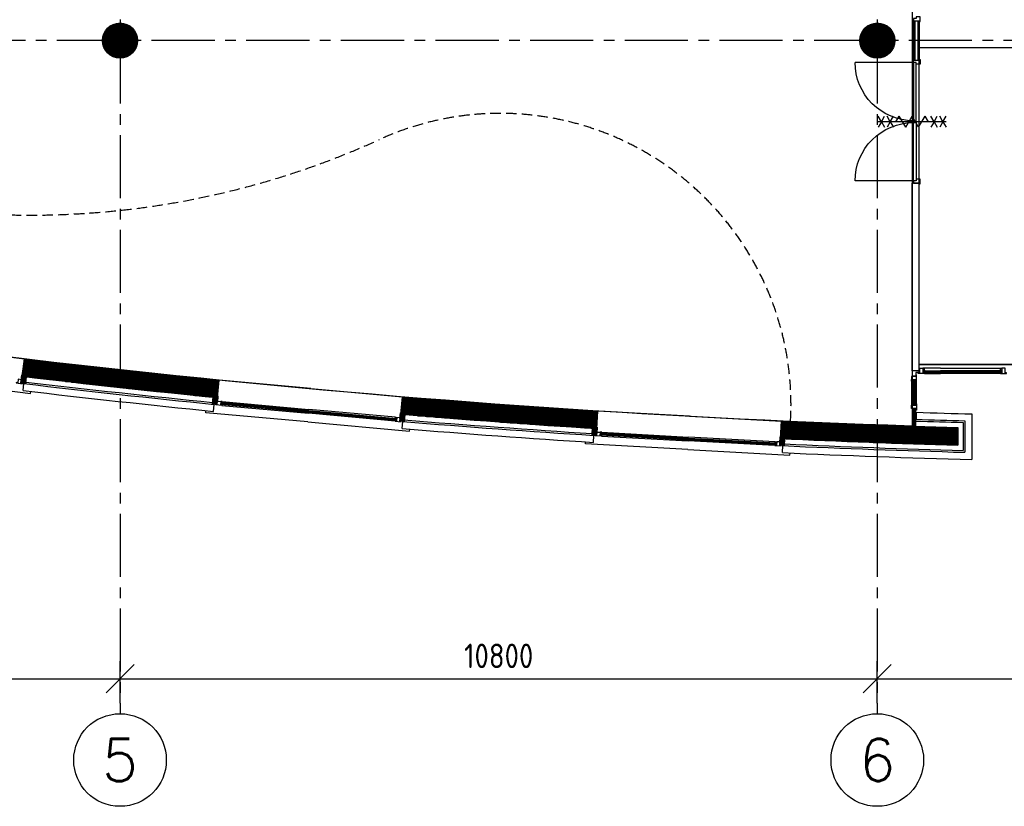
# Model space of a CAD drawing. Extents: x 2980 to 201049, y 2980 to 157420.
# Tile 20 of 78: x 80269 to 94311, y 2980 to 14197. Entities that reach past the tile are written whole.
import ezdxf
from ezdxf.enums import TextEntityAlignment as Align

# ---------------------------------------------------------------- set-up
doc = ezdxf.new("R2010")
doc.units = 0
doc.header["$LTSCALE"] = 1200
doc.header["$PDMODE"] = 1
doc.header["$PDSIZE"] = 200
doc.linetypes.add('CENTER2', pattern=[1.125, 0.75, -0.125, 0.125, -0.125])
doc.linetypes.add('HIDDEN2', pattern=[0.1875, 0.125, -0.0625])
doc.layers.get('0').update_dxf_attribs({"linetype": 'CONTINUOUS'})
doc.layers.get('DEFPOINTS').update_dxf_attribs({"linetype": 'CONTINUOUS'})
doc.layers.add('CIVIEL', color=8, linetype='CONTINUOUS')
doc.layers.add('STRAMIENLIJNEN', color=9, linetype='CENTER2')
doc.styles.add('5MM', font='romans', dxfattribs={"height": 1000})
doc.styles.add('ISO200', font='archs.shx')
doc.dimstyles.new('DIM_200', dxfattribs={"dimscale": 200, "dimtxt": 1.75, "dimasz": 2, "dimexe": 1.25, "dimexo": 0.75, "dimgap": 0.75, "dimtad": 1, "dimdec": 4, "dimrnd": 0.1, "dimtxsty": 'ISO200', "dimblk1": 'OBLIQUE', "dimblk2": 'OBLIQUE', "dimsah": 1, "dimcen": 1, "dimclrd": 256, "dimclre": 256, "dimclrt": 256, "dimazin": 3, "dimtfac": 0.057143, "dimtdec": 4, "dimtmove": 0, "dimatfit": 3, "dimtolj": 1})

# ---------------------------------------------------------------- blocks, each defined once
blk = doc.blocks.new('*X50')
at = {"color": 0}
for p, q in [((41824, -4630), (42612, -4630)), ((41826, -4620), (42524, -4620)), ((41827, -4610), (42437, -4610)), ((41828, -4600), (42350, -4600)), ((41829, -4590), (42263, -4590)), ((41831, -4580), (42177, -4580)), ((41832, -4570), (42092, -4570)), ((41833, -4560), (42006, -4560)), ((41835, -4550), (41922, -4550)), ((41836, -4540), (41837, -4540)), ((41806, -4770), (43895, -4770)), ((41808, -4760), (43799, -4760)), ((41809, -4750), (43705, -4750)), ((41810, -4740), (43611, -4740)), ((41812, -4730), (43517, -4730)), ((41813, -4720), (43424, -4720)), ((41814, -4710), (43332, -4710)), ((41815, -4700), (43240, -4700)), ((41817, -4690), (43149, -4690)), ((41818, -4680), (43058, -4680)), ((41819, -4670), (42968, -4670)), ((41821, -4660), (42878, -4660)), ((41822, -4650), (42789, -4650)), ((41823, -4640), (42700, -4640)), ((41805, -4780), (43990, -4780)), ((41823, -4790), (44087, -4790)), ((41907, -4800), (44184, -4800)), ((41992, -4810), (44281, -4810)), ((42077, -4820), (44379, -4820)), ((42163, -4830), (44478, -4830)), ((42249, -4840), (44578, -4840)), ((42335, -4850), (44613, -4850)), ((42422, -4860), (44612, -4860)), ((42510, -4870), (44611, -4870)), ((42598, -4880), (44610, -4880)), ((42686, -4890), (44609, -4890)), ((42775, -4900), (44608, -4900)), ((42864, -4910), (44607, -4910)), ((42954, -4920), (44606, -4920)), ((43044, -4930), (44605, -4930)), ((43135, -4940), (44604, -4940)), ((43227, -4950), (44603, -4950)), ((43319, -4960), (44603, -4960)), ((43411, -4970), (44602, -4970)), ((43504, -4980), (44601, -4980)), ((43597, -4990), (44600, -4990)), ((43692, -5000), (44599, -5000)), ((43786, -5010), (44598, -5010)), ((43881, -5020), (44597, -5020)), ((43977, -5030), (44596, -5030)), ((44074, -5040), (44595, -5040)), ((44171, -5050), (44594, -5050)), ((44268, -5060), (44593, -5060)), ((44367, -5070), (44593, -5070)), ((44466, -5080), (44592, -5080)), ((44565, -5090), (44591, -5090)), ((47216, -5190), (48633, -5190)), ((47217, -5180), (48496, -5180)), ((47218, -5170), (48361, -5170)), ((47219, -5160), (48227, -5160)), ((47220, -5150), (48095, -5150)), ((47221, -5140), (47965, -5140)), ((47222, -5130), (47836, -5130)), ((47223, -5120), (47708, -5120)), ((47224, -5110), (47582, -5110)), ((47225, -5100), (47457, -5100)), ((47226, -5090), (47334, -5090)), ((47204, -5330), (50010, -5330)), ((47205, -5320), (50011, -5320)), ((47206, -5300), (50012, -5300)), ((47206, -5310), (50011, -5310)), ((47207, -5290), (50013, -5290)), ((47208, -5280), (49956, -5280)), ((47209, -5270), (49800, -5270)), ((47210, -5260), (49646, -5260)), ((47211, -5250), (49495, -5250)), ((47212, -5240), (49346, -5240)), ((47213, -5230), (49200, -5230)), ((47214, -5220), (49055, -5220)), ((47215, -5210), (48913, -5210)), ((47216, -5200), (48772, -5200)), ((47324, -5340), (50010, -5340)), ((47447, -5350), (50009, -5350)), ((47572, -5360), (50009, -5360)), ((47698, -5370), (50008, -5370)), ((47826, -5380), (50008, -5380)), ((47955, -5390), (50007, -5390)), ((48086, -5400), (50007, -5400)), ((48218, -5410), (50006, -5410)), ((48352, -5420), (50005, -5420)), ((48487, -5430), (50005, -5430)), ((48624, -5440), (50004, -5440)), ((48763, -5450), (50004, -5450)), ((48904, -5460), (50003, -5460)), ((49046, -5470), (50003, -5470)), ((52631, -5460), (53425, -5460)), ((52631, -5470), (53679, -5470)), ((52632, -5440), (52946, -5440)), ((52632, -5450), (53181, -5450)), ((52633, -5430), (52720, -5430)), ((49191, -5480), (50002, -5480)), ((49338, -5490), (50002, -5490)), ((49487, -5500), (50001, -5500)), ((49638, -5510), (50001, -5510)), ((49792, -5520), (50000, -5520)), ((49948, -5530), (49999, -5530)), ((52623, -5610), (55150, -5610)), ((52624, -5590), (55150, -5590)), ((52624, -5600), (55150, -5600)), ((52625, -5570), (55150, -5570)), ((52625, -5580), (55150, -5580)), ((52626, -5550), (55150, -5550)), ((52626, -5560), (55150, -5560)), ((52627, -5530), (55150, -5530)), ((52627, -5540), (55150, -5540)), ((52628, -5510), (54836, -5510)), ((52628, -5520), (55150, -5520)), ((52629, -5500), (54521, -5500)), ((52630, -5480), (53945, -5480)), ((52630, -5490), (54225, -5490)), ((52620, -5660), (55150, -5660)), ((52620, -5670), (55150, -5670)), ((52621, -5640), (55150, -5640)), ((52621, -5650), (55150, -5650)), ((52622, -5620), (55150, -5620)), ((52622, -5630), (55150, -5630)), ((52714, -5680), (55150, -5680)), ((52941, -5690), (55150, -5690)), ((53176, -5700), (55150, -5700)), ((53420, -5710), (55150, -5710)), ((53674, -5720), (55150, -5720)), ((53941, -5730), (55150, -5730)), ((54221, -5740), (55150, -5740)), ((54517, -5750), (55150, -5750)), ((54832, -5760), (55150, -5760))]:
    blk.add_line(p, q, dxfattribs=at)
blk = doc.blocks.new('_OBLIQUE')
at = {"color": 0, "linetype": 'BYBLOCK'}
blk.add_line((-0.5, -0.5), (0.5, 0.5), dxfattribs=at)
blk = doc.blocks.new('*D16')
at = {"linetype": 'BYBLOCK'}
for p, q in [((70900, 4450), (70900, 5050)), ((81700, 4450), (81700, 5050)), ((70900, 4800), (81700, 4800))]:
    blk.add_line(p, q, dxfattribs=at)
at = {"layer": 'DEFPOINTS', "color": 0, "linetype": 'BYBLOCK'}
for p in [(81700, 4800), (70900, 4300), (81700, 4300)]:
    blk.add_point(p, dxfattribs=at)
at = {"linetype": 'BYBLOCK', "xscale": 400, "yscale": 400, "zscale": 400, "rotation": 180}
blk.add_blockref('_OBLIQUE', (70900, 4800), dxfattribs=at)
at = {"linetype": 'BYBLOCK', "xscale": 400, "yscale": 400, "zscale": 400}
blk.add_blockref('_OBLIQUE', (81700, 4800), dxfattribs=at)
at = {"linetype": 'BYBLOCK', "insert": (76300, 5125), "char_height": 350, "attachment_point": 5, "style": 'ISO200'}
blk.add_mtext('\\A1;10800', dxfattribs=at)
blk = doc.blocks.new('*D17')
at = {"linetype": 'BYBLOCK'}
for p, q in [((81700, 4450), (81700, 5050)), ((92500, 4450), (92500, 5050)), ((81700, 4800), (92500, 4800))]:
    blk.add_line(p, q, dxfattribs=at)
at = {"layer": 'DEFPOINTS', "color": 0, "linetype": 'BYBLOCK'}
for p in [(92500, 4800), (81700, 4300), (92500, 4300)]:
    blk.add_point(p, dxfattribs=at)
at = {"linetype": 'BYBLOCK', "xscale": 400, "yscale": 400, "zscale": 400, "rotation": 180}
blk.add_blockref('_OBLIQUE', (81700, 4800), dxfattribs=at)
at = {"linetype": 'BYBLOCK', "xscale": 400, "yscale": 400, "zscale": 400}
blk.add_blockref('_OBLIQUE', (92500, 4800), dxfattribs=at)
at = {"linetype": 'BYBLOCK', "insert": (87100, 5125), "char_height": 350, "attachment_point": 5, "style": 'ISO200'}
blk.add_mtext('\\A1;10800', dxfattribs=at)
blk = doc.blocks.new('*X49')
at = {"color": 0}
for p, q in [((74833, 9146), (74894, 9206)), ((74833, 9124), (74906, 9197)), ((74838, 9171), (74875, 9209)), ((74842, 9197), (74857, 9212)), ((74851, 9121), (74902, 9172)), ((74869, 9118), (74897, 9146)), ((74887, 9115), (74893, 9121))]:
    blk.add_line(p, q, dxfattribs=at)
blk = doc.blocks.new('*D18')
at = {"linetype": 'BYBLOCK'}
for p, q in [((92500, 4450), (92500, 5050)), ((103300, 4450), (103300, 5050)), ((92500, 4800), (103300, 4800))]:
    blk.add_line(p, q, dxfattribs=at)
at = {"layer": 'DEFPOINTS', "color": 0, "linetype": 'BYBLOCK'}
for p in [(103300, 4800), (92500, 4300), (103300, 4300)]:
    blk.add_point(p, dxfattribs=at)
at = {"linetype": 'BYBLOCK', "xscale": 400, "yscale": 400, "zscale": 400, "rotation": 180}
blk.add_blockref('_OBLIQUE', (92500, 4800), dxfattribs=at)
at = {"linetype": 'BYBLOCK', "xscale": 400, "yscale": 400, "zscale": 400}
blk.add_blockref('_OBLIQUE', (103300, 4800), dxfattribs=at)
at = {"linetype": 'BYBLOCK', "insert": (97900, 5125), "char_height": 350, "attachment_point": 5, "style": 'ISO200'}
blk.add_mtext('\\A1;10800', dxfattribs=at)
blk = doc.blocks.new('*X48')
at = {"color": 0}
for p, q in [((72200, 9567), (72272, 9640)), ((72204, 9592), (72254, 9643)), ((72208, 9618), (72236, 9646)), ((72212, 9643), (72218, 9649)), ((72212, 9558), (72272, 9618)), ((72230, 9555), (72268, 9593)), ((72248, 9552), (72264, 9567))]:
    blk.add_line(p, q, dxfattribs=at)

msp = doc.modelspace()

# ---------------------------------------------------------------- linework, layer by layer
at = {"layer": 'CIVIEL'}
for p, q in [((93014, 14180), (93014, 13620)), ((93034, 14180), (93034, 13620)), ((93079, 14180), (93079, 13620)), ((93099, 14180), (93099, 13620)), ((93014, 13586), (92184, 13586)), ((93014, 13586), (93014, 12756)), ((93054, 12756), (93054, 13586)), ((92558.07445, 12742.5), (92511.88642, 12822.5)), ((92558.07445, 12742.5), (92604.26247, 12822.5)), ((92685.16346, 12742.5), (92638.97544, 12822.5)), ((92685.16346, 12742.5), (92731.35148, 12822.5)), ((92766.05989, 12742.5), (92812.24791, 12822.5)), ((92904.62396, 12662.5), (92812.24791, 12822.5)), ((92904.62396, 12662.5), (92997, 12822.5)), ((93089.37604, 12662.5), (92997, 12822.5)), ((93089.37604, 12662.5), (93181.75209, 12822.5)), ((93227.94011, 12742.5), (93181.75209, 12822.5)), ((93308.83654, 12742.5), (93262.64852, 12822.5)), ((93308.83654, 12742.5), (93355.02456, 12822.5)), ((93435.92555, 12742.5), (93389.73753, 12822.5)), ((93435.92555, 12742.5), (93482.11358, 12822.5)), ((93482.11358, 12742.5), (92511.88642, 12742.5)), ((92558.07445, 12742.5), (92511.88642, 12662.5)), ((92558.07445, 12742.5), (92604.26247, 12662.5)), ((92685.16346, 12742.5), (92638.97544, 12662.5)), ((92685.16346, 12742.5), (92731.35148, 12662.5)), ((93014, 12756), (93054, 12756)), ((93014, 11899), (93014, 12729)), ((93014, 12729), (93054, 12729)), ((93054, 12729), (93054, 11899)), ((93308.83654, 12742.5), (93262.64852, 12662.5)), ((93308.83654, 12742.5), (93355.02456, 12662.5)), ((93435.92555, 12742.5), (93389.73753, 12662.5)), ((93435.92555, 12742.5), (93482.11358, 12662.5)), ((93014, 11899), (92184, 11899)), ((92999, 9191), (92999, 11865)), ((93099, 11865), (92999, 11865)), ((93099, 9191), (93099, 11865)), ((79034.4772, 9526.41272), (80335.89071, 9360.07916)), ((80304.19485, 9112.08692), (80335.89071, 9360.07916)), ((93099, 9279), (102701, 9279)), ((80302.82029, 9132.88328), (80306.78801, 9132.37616)), ((93099, 9191), (92999, 9191)), ((93055, 9132), (93049, 9133.05796)), ((93083, 9160), (93081.94204, 9166)), ((93099, 9166), (93099, 9191)), ((93156, 9192), (93400, 9192)), ((93156, 9166), (93156, 9192)), ((93156, 9184), (93400, 9184)), ((93156, 9172), (93400, 9172)), ((93156, 9166), (93400, 9166)), ((93400, 9229), (93172, 9229)), ((93172, 9198), (93173.05796, 9192)), ((93172, 9160), (93173.05796, 9166)), ((93172, 9154), (93400, 9154)), ((93400, 9229), (93400, 9229)), ((93400, 9229), (94255.5, 9229)), ((94271.5, 9192), (93400, 9192)), ((94271.5, 9184), (93400, 9184)), ((94271.5, 9172), (93400, 9172)), ((94271.5, 9166), (93400, 9166)), ((94255.5, 9154), (93400, 9154)), ((94255.5, 9198), (94254.44204, 9192)), ((94255.5, 9160), (94254.44204, 9166)), ((94271.5, 9166), (94271.5, 9192)), ((80292.46203, 9020.28796), (80291.70135, 9014.33637)), ((80307.57225, 9012.30791), (80309.38235, 9018.12537)), ((80316.5856, 8909.29856), (80329.26398, 9008.49573)), ((80329.26398, 9008.49573), (80330.15541, 9015.47037)), ((80354.09121, 9005.55279), (80354.95368, 9012.3009)), ((83090.51698, 8807.40348), (83113.16504, 9056.38509)), ((84419.7706, 8937.53258), (83113.16504, 9056.38509)), ((92986, 9043), (92986, 8719.99829)), ((93049, 9116), (92999, 9116)), ((93017, 9043), (93023, 9041.94204)), ((93049, 9059), (93023, 9059)), ((93023, 8703.99829), (93023, 9059)), ((93031, 8703.99829), (93031, 9059)), ((93043, 8703.99829), (93043, 9059)), ((93049, 8703.99829), (93049, 9059)), ((93055, 9043), (93049, 9041.94204)), ((93061, 8719.99829), (93061, 9043)), ((84419.7706, 8937.53258), (85726.37616, 8818.68008)), ((83018.77613, 8714.17033), (83019.3924, 8720.94537)), ((83034.5934, 8612.08527), (83043.65265, 8711.67818)), ((83043.65265, 8711.67818), (83044.28961, 8718.68065)), ((83065.65563, 8710.71236), (83065.14555, 8716.78353)), ((83082.13337, 8715.23827), (83081.58984, 8709.26294)), ((83096.35346, 8827.4113), (83092.36991, 8827.77366)), ((83138.89901, 8710.07471), (83141.25432, 8735.96781)), ((84388.73893, 8596.38577), (83138.89901, 8710.07471)), ((84389.28246, 8602.3611), (83139.44254, 8716.05004)), ((84390.36953, 8614.31176), (83140.52961, 8728.0007)), ((84391.09424, 8622.27887), (83141.25432, 8735.96781)), ((83154.28969, 8702.64996), (83155.88684, 8708.52945)), ((83157.73207, 8740.49372), (83158.24215, 8734.42255)), ((83158.72854, 8751.44849), (84392.63425, 8639.20897)), ((85703.72809, 8569.69847), (85726.37616, 8818.68008)), ((93017, 8719.99829), (93023, 8721.05625)), ((93055, 8719.99829), (93049, 8721.05625)), ((83153.74616, 8696.67463), (84387.65186, 8584.43511)), ((85621.55757, 8472.19559), (84387.65186, 8584.43511)), ((84388.73893, 8596.38577), (85638.57885, 8482.69683)), ((84389.28246, 8602.3611), (85639.12238, 8488.67216)), ((84390.36953, 8614.31176), (85640.20945, 8500.62282)), ((84391.09424, 8622.27887), (85640.93416, 8508.58993)), ((85626.53995, 8526.96945), (84392.63425, 8639.20897)), ((85701.59747, 8590.43101), (85705.58102, 8590.06866)), ((88499.29411, 8366.63774), (88512.86436, 8616.27873)), ((89822.93022, 8545.06481), (88512.86436, 8616.27873)), ((92999, 8646.99829), (92999, 8400.72681)), ((93024, 8646.99829), (92999, 8646.99829)), ((93011.5, 8646.99829), (93011.5, 8400.31544)), ((93049, 8703.99829), (93023, 8703.99829)), ((93024, 8646.99829), (93024, 8399.90512)), ((93049, 8646.99829), (93024, 8646.99829)), ((93049, 8646.99829), (93055, 8646.99829)), ((93055, 8630.99829), (93049, 8629.94032)), ((93055, 8598.99829), (93049, 8598.99829)), ((93055, 8583.99829), (93049, 8583.99829)), ((93055, 8598.99829), (93055, 8498.94514)), ((93850, 8575.19572), (93850, 7924.95526)), ((85622.1011, 8478.17092), (85621.59102, 8484.24209)), ((85625.54348, 8516.01468), (85623.94633, 8510.13519)), ((85638.57885, 8482.69683), (85640.93416, 8508.58993)), ((85695.34449, 8477.53327), (85694.80095, 8471.55794)), ((85710.73517, 8470.10852), (85712.33231, 8475.98801)), ((85723.49203, 8367.49551), (85732.55128, 8467.08843)), ((85732.55128, 8467.08843), (85733.18825, 8474.09089)), ((85757.46918, 8465.05114), (85758.08546, 8471.82617)), ((89822.93022, 8545.06481), (91132.99609, 8473.85089)), ((91119.42585, 8224.2099), (91132.99609, 8473.85089)), ((93725, 8453.60681), (93725, 8053.44956)), ((93750, 8477.91663), (93750, 8027.74184)), ((88504.39845, 8386.84475), (88500.40435, 8387.06187)), ((88551.1868, 8271.13455), (88552.59806, 8297.09622)), ((89805.31372, 8220.988), (88552.16382, 8289.10802)), ((89805.74795, 8228.9762), (88552.59806, 8297.09622)), ((88568.90014, 8302.21892), (88569.63087, 8296.17034)), ((88569.49721, 8313.2027), (89806.67069, 8245.95114)), ((93650, 8380.70117), (93650, 8130.59932)), ((88430.99445, 8270.85504), (88431.36371, 8277.64802)), ((88450.51708, 8169.41337), (88455.9452, 8269.27004)), ((88455.9452, 8269.27004), (88456.32685, 8276.29105)), ((88477.96875, 8269.10576), (88477.23802, 8275.15434)), ((88494.27083, 8274.22845), (88493.94516, 8268.2373)), ((89804.3367, 8203.01453), (88551.1868, 8271.13455)), ((89804.66237, 8209.00569), (88551.51248, 8277.12571)), ((88566.51187, 8258.28378), (89803.68535, 8191.03222)), ((88566.83754, 8264.27494), (88568.21962, 8270.20867)), ((91040.85884, 8123.78066), (89803.68535, 8191.03222)), ((89804.3367, 8203.01453), (91057.4866, 8134.89451)), ((89804.66237, 8209.00569), (91057.81227, 8140.88567)), ((89805.31372, 8220.988), (91058.46362, 8152.86798)), ((89805.74795, 8228.9762), (91058.89785, 8160.85618)), ((91043.84418, 8178.69958), (89806.67069, 8245.95114)), ((91043.24711, 8167.7158), (91041.86503, 8161.78207)), ((91057.4866, 8134.89451), (91058.89785, 8160.85618)), ((91116.54198, 8244.85115), (91120.53608, 8244.63403)), ((91041.18451, 8129.77182), (91040.45378, 8135.8204)), ((91114.40257, 8131.80061), (91114.07689, 8125.80946)), ((91130.05331, 8124.941), (91131.43538, 8130.87473)), ((91146.53678, 8022.86034), (91151.96489, 8122.717)), ((91151.96489, 8122.717), (91152.34655, 8129.73802)), ((91176.94043, 8121.58806), (91177.30969, 8128.38104))]:
    msp.add_line(p, q, dxfattribs=at)
msp.add_lwpolyline([(45280, 21613), (45280, 25115.6), (95157, 25115.6), (95157, 21100), (85175, 21100), (85175, 15935), (92999, 15935), (92999, 8400.72681, -0.0377363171), (70700, 10826.92883), (70700, 13650), (71150, 13650), (71150, 14150), (70650, 14150), (70650, 13800), (53500, 13800), (53500, 21613)], format="xyb", close=True, dxfattribs=at)
for points in [[(93099, 14172), (93111, 14172), (93111, 14239), (93054, 14239), (93054, 14214), (93014, 14214), (93014, 14180), (93099, 14180)], [(93099, 13800), (102701, 13800), (102701, 9279), (93099, 9279)], [(93099, 13628), (93111, 13628), (93111, 13561), (93054, 13561), (93054, 13586), (93014, 13586), (93014, 13620), (93099, 13620)], [(93099, 11857), (93111, 11857), (93111, 11924), (93054, 11924), (93054, 11899), (93014, 11899), (93014, 11865), (93099, 11865)], [(80290.69413, 9053.78235), (80300.83643, 9133.13683), (80302.82029, 9132.88328), (80292.678, 9053.52879)], [(93061, 9132), (93055, 9132), (93055, 9110), (92986, 9110), (92986, 9065), (93055, 9065), (93055, 9043), (93061, 9043)], [(93083, 9154), (93083, 9160), (93105, 9160), (93105, 9229), (93150, 9229), (93150, 9160), (93172, 9160), (93172, 9154)], [(94344.5, 9154), (94344.5, 9160), (94322.5, 9160), (94322.5, 9229), (94277.5, 9229), (94277.5, 9160), (94255.5, 9160), (94255.5, 9154)], [(80306.81158, 9006.35633), (80307.57225, 9012.30791), (80285.74977, 9015.09704), (80291.96192, 9063.70166), (80247.32502, 9069.4067), (80241.11287, 9020.80208), (80219.29039, 9023.59121), (80218.52972, 9017.63962)], [(80292.71558, 9022.27182), (80355.20724, 9014.28476), (80354.95368, 9012.3009), (80292.46203, 9020.28796)], [(80355.20724, 9014.28476), (80366.75796, 9104.65894), (80304.19485, 9112.08692), (80292.71558, 9022.27182), (80355.20724, 9014.28476), (80355.20724, 9014.28476)], [(83082.31455, 8717.23005), (83019.57358, 8722.93714), (83019.3924, 8720.94537), (83082.13337, 8715.23827)], [(83019.57358, 8722.93714), (83027.81895, 8813.67268), (83090.51698, 8807.40348), (83082.31455, 8717.23005), (83019.57358, 8722.93714), (83019.57358, 8722.93714)], [(83065.11209, 8704.73703), (83065.65563, 8710.71236), (83087.56517, 8708.71941), (83092.00402, 8757.51794), (83136.819, 8753.44144), (83132.38015, 8704.64291), (83154.28969, 8702.64996), (83153.74616, 8696.67463)], [(83091.09813, 8747.55906), (83098.34524, 8827.23013), (83096.35346, 8827.4113), (83089.10636, 8747.74023)], [(93061, 8630.99829), (93055, 8630.99829), (93055, 8652.99829), (92986, 8652.99829), (92986, 8697.99829), (93055, 8697.99829), (93055, 8719.99829), (93061, 8719.99829)], [(85692.35859, 8510.94112), (85699.60569, 8590.61219), (85701.59747, 8590.43101), (85694.35036, 8510.75994)], [(85758.26663, 8473.81795), (85766.52012, 8564.55268), (85703.72809, 8569.69847), (85695.52567, 8479.52505), (85758.26663, 8473.81795), (85758.26663, 8473.81795)], [(85710.19164, 8464.13319), (85710.73517, 8470.10852), (85688.82562, 8472.10147), (85693.26448, 8520.9), (85648.4495, 8524.9765), (85644.01065, 8476.17797), (85622.1011, 8478.17092), (85621.55757, 8472.19559)], [(85695.52567, 8479.52505), (85758.26663, 8473.81795), (85758.08546, 8471.82617), (85695.34449, 8477.53327)], [(88431.47226, 8279.64507), (88436.40944, 8370.62061), (88499.29411, 8366.63774), (88494.37939, 8276.2255), (88431.47226, 8279.64507), (88431.47226, 8279.64507)], [(88477.64307, 8263.1146), (88477.96875, 8269.10576), (88499.93631, 8267.91162), (88502.59598, 8316.83939), (88547.52964, 8314.39684), (88544.86998, 8265.46907), (88566.83754, 8264.27494), (88566.51187, 8258.28378)], [(88502.05319, 8306.85413), (88506.3955, 8386.73619), (88504.39845, 8386.84475), (88500.05614, 8306.96269)], [(88494.37939, 8276.2255), (88431.47226, 8279.64507), (88431.36371, 8277.64802), (88494.27083, 8274.22845)], [(91129.72763, 8118.94984), (91130.05331, 8124.941), (91108.08574, 8126.13513), (91110.74541, 8175.0629), (91065.81174, 8177.50545), (91063.15208, 8128.57768), (91041.18451, 8129.77182), (91040.85884, 8123.78066)], [(91110.20262, 8165.07764), (91114.54493, 8244.9597), (91116.54198, 8244.85115), (91112.19967, 8164.96908)], [(91177.41825, 8130.37809), (91182.36357, 8221.35311), (91119.42585, 8224.2099), (91114.51113, 8133.79767), (91177.41825, 8130.37809), (91177.41825, 8130.37809)], [(91114.51113, 8133.79767), (91177.41825, 8130.37809), (91177.30969, 8128.38104), (91114.40257, 8131.80061)]]:
    msp.add_lwpolyline(points, close=True, dxfattribs=at)
at = {"layer": 'CIVIEL', "const_width": 249.5}
for points in [[(81574.75, 13900, 1), (81825.25, 13900, 1)], [(92625.25, 13900, -1), (92374.75, 13900, -1)], [(92374.75, 13900, 1), (92625.25, 13900, 1)]]:
    msp.add_lwpolyline(points, format="xyb", close=True, dxfattribs=at)
at = {"layer": 'CIVIEL', "linetype": 'HIDDEN2'}
msp.add_lwpolyline([(91262.03665, 8468.12095, 0.5645665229), (85402.46423, 12489.31882, -0.1222748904), (79692.73028, 11431.85788, 0.3945722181), (77611.86929, 9709.46276, 0.0230386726)], format="xyb", dxfattribs=at)
at = {"layer": 'CIVIEL'}
for points in [[(93099, 9191), (92999, 9191), (92999, 9116)], [(93099, 9166), (93049, 9166), (93049, 9116)], [(93150, 9198), (93172, 9198), (93172, 9229), (93150, 9229)], [(94277.5, 9198), (94255.5, 9198), (94255.5, 9229), (94277.5, 9229)], [(78973.80661, 9051.7189), (80422.02593, 8866.6221), (80425.82928, 8896.38003)], [(93017, 9065), (93017, 9043), (92986, 9043), (92986, 9065)], [(83135.82252, 8742.48667), (83157.73207, 8740.49372), (83158.72854, 8751.44849), (83136.819, 8753.44144)], [(93017, 8697.99829), (93017, 8719.99829), (92986, 8719.99829), (92986, 8697.99829)], [(84376.41885, 8460.94495), (82922.42182, 8593.20459), (82925.13948, 8623.08125)], [(93049, 8399.08763), (93049, 8646.99829)], [(84376.41885, 8460.94495), (85830.41589, 8328.68531), (85833.13356, 8358.56196)], [(85647.45302, 8514.02173), (85625.54348, 8516.01468), (85626.53995, 8526.96945), (85648.4495, 8524.9765)], [(88546.93257, 8303.41305), (88568.90014, 8302.21892), (88569.49721, 8313.2027), (88547.52964, 8314.39684)], [(89796.95477, 8067.21502), (88339.10708, 8146.46222), (88340.73545, 8176.41799)], [(91065.21468, 8166.52166), (91043.24711, 8167.7158), (91043.84418, 8178.69958), (91065.81174, 8177.50545)], [(89796.95477, 8067.21502), (91254.80246, 7987.96783), (91256.43082, 8017.9236)]]:
    msp.add_lwpolyline(points, dxfattribs=at)
for centre in [(81700, 13900), (92500, 13900), (92500, 13900)]:
    msp.add_circle(centre, 250, dxfattribs=at)
for radius, start, end in [(148812.5, 263.2216716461, 264.2973662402), (149062.5, 263.2208244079, 264.2982134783), (149162.5, 263.2350833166, 264.2839545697), (149137.5, 263.2447751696, 264.2742621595), (149262.5, 263.2347358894, 264.2843019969), (148812.5, 265.3076716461, 266.3833662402), (149062.5, 265.3068244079, 266.3842134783), (148612.5, 268.1317368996, 268.4383773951), (149162.5, 265.3210833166, 266.3699545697), (149137.5, 265.3269337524, 266.3602621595), (148812.5, 267.3936716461, 268.3634427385), (148737.5, 268.1302242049, 268.39151994), (148712.5, 268.1329936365, 268.4008852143), (149262.5, 265.3207358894, 266.3703019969), (149062.5, 267.3928244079, 268.3661882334), (149137.5, 267.4167751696, 268.3958351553), (149262.5, 267.4067358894, 268.4451795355), (149162.5, 267.4070833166, 268.4057107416)]:
    msp.add_arc((97900, 157132.5), radius, start, end, dxfattribs=at)
at = {"layer": 'CIVIEL', "extrusion": (0, 0, -1)}
for centre, major_axis, start_param, end_param in [((93014, 13586), (586.89863, 586.89863), 2.3561944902, 3.926990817), ((93014, 11899), (-586.89863, 586.89863), -0.7853981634, 0.7853981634)]:
    msp.add_ellipse(centre, major_axis=major_axis, ratio=1, start_param=start_param, end_param=end_param, dxfattribs=at)
at = {"layer": 'STRAMIENLIJNEN'}
for p, q in [((81700, 46300), (81700, 4300)), ((92500, 46300), (92500, 4300))]:
    msp.add_line(p, q, dxfattribs=at)
msp.add_lwpolyline([(157300, 13900), (33138.53709, 13900)], dxfattribs=at)
at = {"layer": 'STRAMIENLIJNEN', "color": 2, "linetype": 'CONTINUOUS'}
for centre in [(81700, 3640), (92500, 3640)]:
    msp.add_circle(centre, 660, dxfattribs=at)

# ---------------------------------------------------------------- block references
at = {"layer": 'CIVIEL'}
msp.add_blockref('*X50', (38500, 13900), dxfattribs=at)
for name, p, rotation in [('*X49', (5850.50349, -2857.03849), 2.114589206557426), ('*X48', (11715.1286, -6099.76249), 4.200589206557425), ('*X49', (11735.04636, -6101.57427), 4.200589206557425), ('*X48', (17713.81871, -9128.67979), 6.286589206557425), ('*X49', (17733.78922, -9129.76537), 6.286589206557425)]:
    msp.add_blockref(name, p, dxfattribs=dict(at, rotation=rotation))

# ---------------------------------------------------------------- texts
at = {"layer": 'STRAMIENLIJNEN', "color": 1, "linetype": 'CONTINUOUS', "style": '5MM'}
for s, p in [('5', (81700, 3640)), ('6', (92500, 3640))]:
    msp.add_text(s, height=600, dxfattribs=at).set_placement(p, align=Align.MIDDLE)

# ---------------------------------------------------------------- dimensions: what is measured, and where the dimension line sits
at = {"layer": 'STRAMIENLIJNEN', "linetype": 'CONTINUOUS'}
for base, p1, p2, picture, middle in [((81700, 4800), (70900, 4300), (81700, 4300), '*D16', (76300, 5125)), ((92500, 4800), (81700, 4300), (92500, 4300), '*D17', (87100, 5125)), ((103300, 4800), (92500, 4300), (103300, 4300), '*D18', (97900, 5125))]:
    dim = msp.add_linear_dim(base=base, p1=p1, p2=p2, dimstyle='DIM_200', dxfattribs=at)
    dim.commit()
    dim.dimension.update_dxf_attribs({"geometry": picture, "text_midpoint": middle})

doc.saveas('drawing.dxf')
